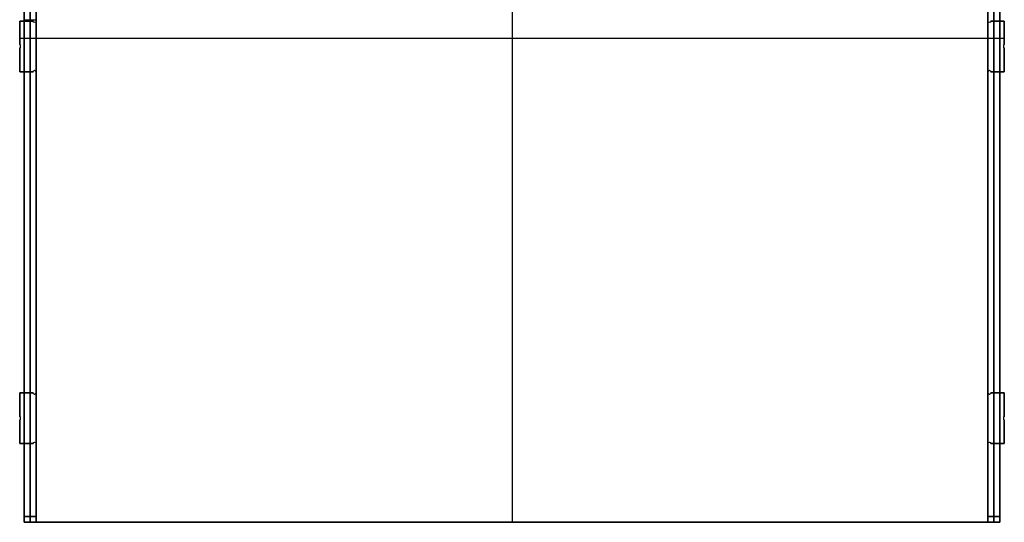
# Model space of a CAD drawing. Header units: millimetres. Extents: x -166 to 166, y -168 to 170.
# Tile 1 of 3: x -166 to 166, y -168 to 1. Entities that reach past the tile are written whole.
import ezdxf

# ---------------------------------------------------------------- set-up
doc = ezdxf.new("R2010")
doc.units = ezdxf.units.MM
doc.layers.add('Défaut', color=7, linetype='Continuous', true_color=0x000000)

msp = doc.modelspace()

# ---------------------------------------------------------------- linework, layer by layer
at = {"layer": 'Défaut'}
for p, q in [((-164, -168, 240.5), (-164, 170, 240.5)), ((-160, -168, 240.5), (-160, 170, 240.5)), ((160, -168, 240.5), (160, 170, 240.5)), ((164, -168, 240.5), (164, 170, 240.5)), ((-162, 168), (-162, -166)), ((-162, -166, 481), (-162, 168, 481)), ((162, 168), (162, -166)), ((162, -166, 481), (162, 168, 481)), ((0, 157.3, 463), (0, -168, 463)), ((0, 157.3, 467), (0, -168, 467)), ((0, 157.3, 14), (0, -168, 14)), ((0, 157.3, 18), (0, -168, 18)), ((-165.5, 0.5, 465), (-161, 0.5, 465)), ((-165.5, -7.5, 465), (-165.5, 0.5, 465)), ((-165.5, 0.5, 16), (-161, 0.5, 16)), ((-165.5, -7.5, 16), (-165.5, 0.5, 16)), ((-164, 1, 481), (-164, 1)), ((-164, 1, 481), (-160, 1, 481)), ((-163.25, 0.5, 463), (-163.25, 0.5, 467)), ((-163.25, 0.5, 14), (-163.25, 0.5, 18)), ((-160, 1, 481), (-160, 1)), ((161, 0.5, 465), (165.5, 0.5, 465)), ((161, 0.5, 16), (165.5, 0.5, 16)), ((163.25, 0.5, 463), (163.25, 0.5, 467)), ((163.25, 0.5, 14), (163.25, 0.5, 18)), ((165.5, 0.5, 465), (165.5, -7.5, 465)), ((165.5, 0.5, 16), (165.5, -7.5, 16)), ((-165.5, -3.5, 463), (-165.5, -3.5, 467)), ((-165.5, -3.5, 14), (-165.5, -3.5, 18)), ((-165.5, -5.25, 463), (165.5, -5.25, 463)), ((-165.5, -5.25, 467), (165.5, -5.25, 467)), ((-165.5, -5.25, 14), (165.5, -5.25, 14)), ((-165.5, -5.25, 18), (165.5, -5.25, 18)), ((165.5, -3.5, 463), (165.5, -3.5, 467)), ((165.5, -3.5, 14), (165.5, -3.5, 18)), ((-165.5, -16.5, 465), (-165.5, -8.5, 465)), ((-165.5, -16.5, 16), (-165.5, -8.5, 16)), ((165.5, -8.5, 465), (165.5, -16.5, 465)), ((165.5, -8.5, 16), (165.5, -16.5, 16)), ((-165.5, -12.5, 463), (-165.5, -12.5, 467)), ((-165.5, -12.5, 14), (-165.5, -12.5, 18)), ((165.5, -12.5, 463), (165.5, -12.5, 467)), ((165.5, -12.5, 14), (165.5, -12.5, 18)), ((-161, -16.5, 465), (-165.5, -16.5, 465)), ((-161, -16.5, 16), (-165.5, -16.5, 16)), ((-163.25, -16.5, 463), (-163.25, -16.5, 467)), ((-163.25, -16.5, 14), (-163.25, -16.5, 18)), ((165.5, -16.5, 465), (161, -16.5, 465)), ((165.5, -16.5, 16), (161, -16.5, 16)), ((163.25, -16.5, 463), (163.25, -16.5, 467)), ((163.25, -16.5, 14), (163.25, -16.5, 18)), ((-165.5, -124.5, 465), (-161, -124.5, 465)), ((-165.5, -132.5, 465), (-165.5, -124.5, 465)), ((-165.5, -124.5, 16), (-161, -124.5, 16)), ((-165.5, -132.5, 16), (-165.5, -124.5, 16)), ((-163.25, -124.5, 463), (-163.25, -124.5, 467)), ((-163.25, -124.5, 14), (-163.25, -124.5, 18)), ((161, -124.5, 465), (165.5, -124.5, 465)), ((161, -124.5, 16), (165.5, -124.5, 16)), ((163.25, -124.5, 463), (163.25, -124.5, 467)), ((163.25, -124.5, 14), (163.25, -124.5, 18)), ((165.5, -124.5, 465), (165.5, -132.5, 465)), ((165.5, -124.5, 16), (165.5, -132.5, 16)), ((-165.5, -128.5, 463), (-165.5, -128.5, 467)), ((-165.5, -128.5, 14), (-165.5, -128.5, 18)), ((165.5, -128.5, 463), (165.5, -128.5, 467)), ((165.5, -128.5, 14), (165.5, -128.5, 18)), ((-165.5, -141.5, 465), (-165.5, -133.5, 465)), ((-165.5, -141.5, 16), (-165.5, -133.5, 16)), ((165.5, -133.5, 465), (165.5, -141.5, 465)), ((165.5, -133.5, 16), (165.5, -141.5, 16)), ((-165.5, -137.5, 463), (-165.5, -137.5, 467)), ((-165.5, -137.5, 14), (-165.5, -137.5, 18)), ((165.5, -137.5, 463), (165.5, -137.5, 467)), ((165.5, -137.5, 14), (165.5, -137.5, 18)), ((-161, -141.5, 465), (-165.5, -141.5, 465)), ((-161, -141.5, 16), (-165.5, -141.5, 16)), ((-163.25, -141.5, 463), (-163.25, -141.5, 467)), ((-163.25, -141.5, 14), (-163.25, -141.5, 18)), ((165.5, -141.5, 465), (161, -141.5, 465)), ((165.5, -141.5, 16), (161, -141.5, 16)), ((163.25, -141.5, 463), (163.25, -141.5, 467)), ((163.25, -141.5, 14), (163.25, -141.5, 18)), ((-164, -168, 240.5), (-160, -168, 240.5)), ((-162, -168, 2), (-162, -168, 479)), ((160, -168, 465), (-160, -168, 465)), ((160, -168, 16), (-160, -168, 16)), ((0, -168, 463), (0, -168, 467)), ((0, -168, 14), (0, -168, 18)), ((160, -168, 240.5), (164, -168, 240.5)), ((162, -168, 2), (162, -168, 479))]:
    msp.add_line(p, q, dxfattribs=at)
at = {"layer": 'Défaut', "extrusion": (0, 0, -1)}
for centre, start, end in [((160.5, 0.5, -463), 180, 0), ((160.5, 0.5, -467), 180, 0), ((160.5, 0.5, -14), 180, 0), ((160.5, 0.5, -18), 180, 0), ((-160.5, 0.5, -463), 180, 0), ((-160.5, 0.5, -467), 180, 0), ((-160.5, 0.5, -14), 180, 0), ((-160.5, 0.5, -18), 180, 0), ((160.5, -16.5, -463), 0, 180), ((160.5, -16.5, -467), 0, 180), ((160.5, -16.5, -14), 0, 180), ((160.5, -16.5, -18), 0, 180), ((-160.5, -16.5, -463), 0, 180), ((-160.5, -16.5, -467), 0, 180), ((-160.5, -16.5, -14), 0, 180), ((-160.5, -16.5, -18), 0, 180), ((160.5, -124.5, -463), 180, 0), ((160.5, -124.5, -467), 180, 0), ((160.5, -124.5, -14), 180, 0), ((160.5, -124.5, -18), 180, 0), ((-160.5, -124.5, -463), 180, 0), ((-160.5, -124.5, -467), 180, 0), ((-160.5, -124.5, -14), 180, 0), ((-160.5, -124.5, -18), 180, 0), ((160.5, -141.5, -463), 0, 180), ((160.5, -141.5, -467), 0, 180), ((160.5, -141.5, -14), 0, 180), ((160.5, -141.5, -18), 0, 180), ((-160.5, -141.5, -463), 0, 180), ((-160.5, -141.5, -467), 0, 180), ((-160.5, -141.5, -14), 0, 180), ((-160.5, -141.5, -18), 0, 180)]:
    msp.add_arc(centre, 0.5, start, end, dxfattribs=at)
at = {"layer": 'Défaut', "extrusion": (1, 0, 0)}
for centre, start, end in [((-166, 2, -164), 180, 270), ((-166, 479, -164), 90, 180), ((-166, 2, -160), 180, 270), ((-166, 479, -160), 90, 180), ((-166, 2, 160), 180, 270), ((-166, 479, 160), 90, 180), ((-166, 2, 164), 180, 270), ((-166, 479, 164), 90, 180)]:
    msp.add_arc(centre, 2, start, end, dxfattribs=at)
at = {"layer": 'Défaut', "extrusion": (-1, 0, 0)}
for centre, start, end in [((166, 2, 162), 270, 0), ((166, 479, 162), 0, 90), ((166, 2, -162), 270, 0), ((166, 479, -162), 0, 90)]:
    msp.add_arc(centre, 2, start, end, dxfattribs=at)
at = {"layer": 'Défaut'}
for points in [[(-164, 168), (-164, 1), (-164, -166)], [(-164, 168, 481), (-164, 1, 481), (-164, -166, 481)], [(-160, -166), (-160, 1), (-160, 168)], [(-160, 168, 481), (-160, 1, 481), (-160, -166, 481)], [(160, 168), (160, 1), (160, -166)], [(160, 168, 481), (160, 1, 481), (160, -166, 481)], [(164, -166), (164, 1), (164, 168)], [(164, 168, 481), (164, 1, 481), (164, -166, 481)], [(-160, 108.5, 463), (-160, 54.5, 463), (-160, 0.5, 463)], [(-160, 108.5, 467), (-160, 54.5, 467), (-160, 0.5, 467)], [(-160, 108.5, 14), (-160, 54.5, 14), (-160, 0.5, 14)], [(-160, 108.5, 18), (-160, 54.5, 18), (-160, 0.5, 18)], [(160, 0.5, 463), (160, 54.5, 463), (160, 108.5, 463)], [(160, 0.5, 467), (160, 54.5, 467), (160, 108.5, 467)], [(160, 0.5, 14), (160, 54.5, 14), (160, 108.5, 14)], [(160, 0.5, 18), (160, 54.5, 18), (160, 108.5, 18)], [(-165.5, 0.5, 463), (-163.25, 0.5, 463), (-161, 0.5, 463)], [(-165.5, 0.5, 467), (-165.5, 0.5, 465), (-165.5, 0.5, 463)], [(-161, 0.5, 467), (-163.25, 0.5, 467), (-165.5, 0.5, 467)], [(-165.5, -7.5, 463), (-165.5, -3.5, 463), (-165.5, 0.5, 463)], [(-165.5, 0.5, 467), (-165.5, -3.5, 467), (-165.5, -7.5, 467)], [(-165.5, 0.5, 14), (-163.25, 0.5, 14), (-161, 0.5, 14)], [(-165.5, 0.5, 18), (-165.5, 0.5, 16), (-165.5, 0.5, 14)], [(-161, 0.5, 18), (-163.25, 0.5, 18), (-165.5, 0.5, 18)], [(-165.5, -7.5, 14), (-165.5, -3.5, 14), (-165.5, 0.5, 14)], [(-165.5, 0.5, 18), (-165.5, -3.5, 18), (-165.5, -7.5, 18)], [(-164, 0.7, 14), (-164, -8, 14), (-164, -16.7, 14)], [(-164, 0.7, 18), (-164, 0.7, 16), (-164, 0.7, 14)], [(-164, -16.7, 18), (-164, -8, 18), (-164, 0.7, 18)], [(-164, 0.7, 463), (-164, -8, 463), (-164, -16.7, 463)], [(-164, 0.7, 467), (-164, 0.7, 465), (-164, 0.7, 463)], [(-164, -16.7, 467), (-164, -8, 467), (-164, 0.7, 467)], [(-161, 0.5, 463), (-161, 0.5, 465), (-161, 0.5, 467)], [(-161, 0.5, 14), (-161, 0.5, 16), (-161, 0.5, 18)], [(-160, 0.7, 14), (-160, -8, 14), (-160, -16.7, 14)], [(-160, -16.7, 18), (-160, -8, 18), (-160, 0.7, 18)], [(-160, 0.7, 18), (-160, 0.7, 16), (-160, 0.7, 14)], [(-160, 0.7, 463), (-160, -8, 463), (-160, -16.7, 463)], [(-160, -16.7, 467), (-160, -8, 467), (-160, 0.7, 467)], [(-160, 0.7, 467), (-160, 0.7, 465), (-160, 0.7, 463)], [(160, 0.7, 14), (160, -8, 14), (160, -16.7, 14)], [(160, 0.7, 18), (160, 0.7, 16), (160, 0.7, 14)], [(160, -16.7, 18), (160, -8, 18), (160, 0.7, 18)], [(160, 0.7, 463), (160, -8, 463), (160, -16.7, 463)], [(160, 0.7, 467), (160, 0.7, 465), (160, 0.7, 463)], [(160, -16.7, 467), (160, -8, 467), (160, 0.7, 467)], [(161, 0.5, 463), (163.25, 0.5, 463), (165.5, 0.5, 463)], [(161, 0.5, 467), (161, 0.5, 465), (161, 0.5, 463)], [(165.5, 0.5, 467), (163.25, 0.5, 467), (161, 0.5, 467)], [(161, 0.5, 14), (163.25, 0.5, 14), (165.5, 0.5, 14)], [(161, 0.5, 18), (161, 0.5, 16), (161, 0.5, 14)], [(165.5, 0.5, 18), (163.25, 0.5, 18), (161, 0.5, 18)], [(164, 0.7, 14), (164, -8, 14), (164, -16.7, 14)], [(164, -16.7, 18), (164, -8, 18), (164, 0.7, 18)], [(164, 0.7, 18), (164, 0.7, 16), (164, 0.7, 14)], [(164, 0.7, 463), (164, -8, 463), (164, -16.7, 463)], [(164, -16.7, 467), (164, -8, 467), (164, 0.7, 467)], [(164, 0.7, 467), (164, 0.7, 465), (164, 0.7, 463)], [(165.5, 0.5, 463), (165.5, -3.5, 463), (165.5, -7.5, 463)], [(165.5, 0.5, 467), (165.5, 0.5, 465), (165.5, 0.5, 463)], [(165.5, -7.5, 467), (165.5, -3.5, 467), (165.5, 0.5, 467)], [(165.5, 0.5, 14), (165.5, -3.5, 14), (165.5, -7.5, 14)], [(165.5, 0.5, 18), (165.5, 0.5, 16), (165.5, 0.5, 14)], [(165.5, -7.5, 18), (165.5, -3.5, 18), (165.5, 0.5, 18)], [(-165.5, -7.5, 467), (-165.5, -7.5, 465), (-165.5, -7.5, 463)], [(-165.5, -7.5, 463), (-165.4, -7.5, 463), (-165.3, -7.5, 463)], [(-165.5, -7.5, 467), (-165.4, -7.5, 467), (-165.3, -7.5, 467)], [(-165.5, -7.5, 18), (-165.5, -7.5, 16), (-165.5, -7.5, 14)], [(-165.5, -7.5, 14), (-165.4, -7.5, 14), (-165.3, -7.5, 14)], [(-165.5, -7.5, 18), (-165.4, -7.5, 18), (-165.3, -7.5, 18)], [(-165.5, -16.5, 463), (-165.5, -12.5, 463), (-165.5, -8.5, 463)], [(-165.5, -8.5, 467), (-165.5, -12.5, 467), (-165.5, -16.5, 467)], [(-165.5, -8.5, 463), (-165.5, -8.5, 465), (-165.5, -8.5, 467)], [(-165.3, -8.5, 463), (-165.4, -8.5, 463), (-165.5, -8.5, 463)], [(-165.3, -8.5, 467), (-165.4, -8.5, 467), (-165.5, -8.5, 467)], [(-165.5, -16.5, 14), (-165.5, -12.5, 14), (-165.5, -8.5, 14)], [(-165.5, -8.5, 18), (-165.5, -12.5, 18), (-165.5, -16.5, 18)], [(-165.5, -8.5, 14), (-165.5, -8.5, 16), (-165.5, -8.5, 18)], [(-165.3, -8.5, 14), (-165.4, -8.5, 14), (-165.5, -8.5, 14)], [(-165.3, -8.5, 18), (-165.4, -8.5, 18), (-165.5, -8.5, 18)], [(-165.3, -7.5, 463), (-165.3, -8, 463), (-165.3, -8.5, 463)], [(-165.3, -7.5, 467), (-165.3, -8, 467), (-165.3, -8.5, 467)], [(-165.3, -7.5, 14), (-165.3, -8, 14), (-165.3, -8.5, 14)], [(-165.3, -7.5, 18), (-165.3, -8, 18), (-165.3, -8.5, 18)], [(165.3, -7.5, 463), (165.4, -7.5, 463), (165.5, -7.5, 463)], [(165.3, -8.5, 463), (165.3, -8, 463), (165.3, -7.5, 463)], [(165.3, -8.5, 467), (165.3, -8, 467), (165.3, -7.5, 467)], [(165.3, -7.5, 467), (165.4, -7.5, 467), (165.5, -7.5, 467)], [(165.3, -7.5, 14), (165.4, -7.5, 14), (165.5, -7.5, 14)], [(165.3, -8.5, 14), (165.3, -8, 14), (165.3, -7.5, 14)], [(165.3, -8.5, 18), (165.3, -8, 18), (165.3, -7.5, 18)], [(165.3, -7.5, 18), (165.4, -7.5, 18), (165.5, -7.5, 18)], [(165.5, -8.5, 463), (165.4, -8.5, 463), (165.3, -8.5, 463)], [(165.5, -8.5, 467), (165.4, -8.5, 467), (165.3, -8.5, 467)], [(165.5, -8.5, 14), (165.4, -8.5, 14), (165.3, -8.5, 14)], [(165.5, -8.5, 18), (165.4, -8.5, 18), (165.3, -8.5, 18)], [(165.5, -7.5, 463), (165.5, -7.5, 465), (165.5, -7.5, 467)], [(165.5, -7.5, 14), (165.5, -7.5, 16), (165.5, -7.5, 18)], [(165.5, -8.5, 463), (165.5, -12.5, 463), (165.5, -16.5, 463)], [(165.5, -8.5, 467), (165.5, -8.5, 465), (165.5, -8.5, 463)], [(165.5, -16.5, 467), (165.5, -12.5, 467), (165.5, -8.5, 467)], [(165.5, -8.5, 14), (165.5, -12.5, 14), (165.5, -16.5, 14)], [(165.5, -8.5, 18), (165.5, -8.5, 16), (165.5, -8.5, 14)], [(165.5, -16.5, 18), (165.5, -12.5, 18), (165.5, -8.5, 18)], [(-165.5, -16.5, 467), (-165.5, -16.5, 465), (-165.5, -16.5, 463)], [(-161, -16.5, 463), (-163.25, -16.5, 463), (-165.5, -16.5, 463)], [(-165.5, -16.5, 467), (-163.25, -16.5, 467), (-161, -16.5, 467)], [(-165.5, -16.5, 18), (-165.5, -16.5, 16), (-165.5, -16.5, 14)], [(-161, -16.5, 14), (-163.25, -16.5, 14), (-165.5, -16.5, 14)], [(-165.5, -16.5, 18), (-163.25, -16.5, 18), (-161, -16.5, 18)], [(-161, -16.5, 467), (-161, -16.5, 465), (-161, -16.5, 463)], [(-161, -16.5, 18), (-161, -16.5, 16), (-161, -16.5, 14)], [(-160, -16.5, 463), (-160, -70.5, 463), (-160, -124.5, 463)], [(-160, -16.5, 467), (-160, -70.5, 467), (-160, -124.5, 467)], [(-160, -16.5, 14), (-160, -70.5, 14), (-160, -124.5, 14)], [(-160, -16.5, 18), (-160, -70.5, 18), (-160, -124.5, 18)], [(160, -124.5, 463), (160, -70.5, 463), (160, -16.5, 463)], [(160, -124.5, 467), (160, -70.5, 467), (160, -16.5, 467)], [(160, -124.5, 14), (160, -70.5, 14), (160, -16.5, 14)], [(160, -124.5, 18), (160, -70.5, 18), (160, -16.5, 18)], [(165.5, -16.5, 463), (163.25, -16.5, 463), (161, -16.5, 463)], [(161, -16.5, 467), (163.25, -16.5, 467), (165.5, -16.5, 467)], [(161, -16.5, 463), (161, -16.5, 465), (161, -16.5, 467)], [(165.5, -16.5, 14), (163.25, -16.5, 14), (161, -16.5, 14)], [(161, -16.5, 18), (163.25, -16.5, 18), (165.5, -16.5, 18)], [(161, -16.5, 14), (161, -16.5, 16), (161, -16.5, 18)], [(165.5, -16.5, 467), (165.5, -16.5, 465), (165.5, -16.5, 463)], [(165.5, -16.5, 18), (165.5, -16.5, 16), (165.5, -16.5, 14)], [(-164, -16.7, 14), (-164, -16.7, 16), (-164, -16.7, 18)], [(-164, -16.7, 463), (-164, -16.7, 465), (-164, -16.7, 467)], [(-160, -16.7, 14), (-160, -16.7, 16), (-160, -16.7, 18)], [(-160, -16.7, 463), (-160, -16.7, 465), (-160, -16.7, 467)], [(160, -16.7, 14), (160, -16.7, 16), (160, -16.7, 18)], [(160, -16.7, 463), (160, -16.7, 465), (160, -16.7, 467)], [(164, -16.7, 14), (164, -16.7, 16), (164, -16.7, 18)], [(164, -16.7, 463), (164, -16.7, 465), (164, -16.7, 467)], [(-165.5, -124.5, 463), (-163.25, -124.5, 463), (-161, -124.5, 463)], [(-165.5, -124.5, 467), (-165.5, -124.5, 465), (-165.5, -124.5, 463)], [(-161, -124.5, 467), (-163.25, -124.5, 467), (-165.5, -124.5, 467)], [(-165.5, -132.5, 463), (-165.5, -128.5, 463), (-165.5, -124.5, 463)], [(-165.5, -124.5, 467), (-165.5, -128.5, 467), (-165.5, -132.5, 467)], [(-165.5, -124.5, 14), (-163.25, -124.5, 14), (-161, -124.5, 14)], [(-165.5, -124.5, 18), (-165.5, -124.5, 16), (-165.5, -124.5, 14)], [(-161, -124.5, 18), (-163.25, -124.5, 18), (-165.5, -124.5, 18)], [(-165.5, -132.5, 14), (-165.5, -128.5, 14), (-165.5, -124.5, 14)], [(-165.5, -124.5, 18), (-165.5, -128.5, 18), (-165.5, -132.5, 18)], [(-164, -124.3, 463), (-164, -133, 463), (-164, -141.7, 463)], [(-164, -124.3, 467), (-164, -124.3, 465), (-164, -124.3, 463)], [(-164, -141.7, 467), (-164, -133, 467), (-164, -124.3, 467)], [(-164, -124.3, 14), (-164, -133, 14), (-164, -141.7, 14)], [(-164, -124.3, 18), (-164, -124.3, 16), (-164, -124.3, 14)], [(-164, -141.7, 18), (-164, -133, 18), (-164, -124.3, 18)], [(-161, -124.5, 463), (-161, -124.5, 465), (-161, -124.5, 467)], [(-161, -124.5, 14), (-161, -124.5, 16), (-161, -124.5, 18)], [(-160, -124.3, 463), (-160, -133, 463), (-160, -141.7, 463)], [(-160, -141.7, 467), (-160, -133, 467), (-160, -124.3, 467)], [(-160, -124.3, 467), (-160, -124.3, 465), (-160, -124.3, 463)], [(-160, -124.3, 14), (-160, -133, 14), (-160, -141.7, 14)], [(-160, -141.7, 18), (-160, -133, 18), (-160, -124.3, 18)], [(-160, -124.3, 18), (-160, -124.3, 16), (-160, -124.3, 14)], [(160, -124.3, 463), (160, -133, 463), (160, -141.7, 463)], [(160, -124.3, 467), (160, -124.3, 465), (160, -124.3, 463)], [(160, -141.7, 467), (160, -133, 467), (160, -124.3, 467)], [(160, -124.3, 14), (160, -133, 14), (160, -141.7, 14)], [(160, -124.3, 18), (160, -124.3, 16), (160, -124.3, 14)], [(160, -141.7, 18), (160, -133, 18), (160, -124.3, 18)], [(161, -124.5, 463), (163.25, -124.5, 463), (165.5, -124.5, 463)], [(161, -124.5, 467), (161, -124.5, 465), (161, -124.5, 463)], [(165.5, -124.5, 467), (163.25, -124.5, 467), (161, -124.5, 467)], [(161, -124.5, 14), (163.25, -124.5, 14), (165.5, -124.5, 14)], [(161, -124.5, 18), (161, -124.5, 16), (161, -124.5, 14)], [(165.5, -124.5, 18), (163.25, -124.5, 18), (161, -124.5, 18)], [(164, -124.3, 463), (164, -133, 463), (164, -141.7, 463)], [(164, -141.7, 467), (164, -133, 467), (164, -124.3, 467)], [(164, -124.3, 467), (164, -124.3, 465), (164, -124.3, 463)], [(164, -124.3, 14), (164, -133, 14), (164, -141.7, 14)], [(164, -141.7, 18), (164, -133, 18), (164, -124.3, 18)], [(164, -124.3, 18), (164, -124.3, 16), (164, -124.3, 14)], [(165.5, -124.5, 463), (165.5, -128.5, 463), (165.5, -132.5, 463)], [(165.5, -124.5, 467), (165.5, -124.5, 465), (165.5, -124.5, 463)], [(165.5, -132.5, 467), (165.5, -128.5, 467), (165.5, -124.5, 467)], [(165.5, -124.5, 14), (165.5, -128.5, 14), (165.5, -132.5, 14)], [(165.5, -124.5, 18), (165.5, -124.5, 16), (165.5, -124.5, 14)], [(165.5, -132.5, 18), (165.5, -128.5, 18), (165.5, -124.5, 18)], [(-165.5, -132.5, 467), (-165.5, -132.5, 465), (-165.5, -132.5, 463)], [(-165.5, -132.5, 463), (-165.4, -132.5, 463), (-165.3, -132.5, 463)], [(-165.5, -132.5, 467), (-165.4, -132.5, 467), (-165.3, -132.5, 467)], [(-165.5, -132.5, 18), (-165.5, -132.5, 16), (-165.5, -132.5, 14)], [(-165.5, -132.5, 14), (-165.4, -132.5, 14), (-165.3, -132.5, 14)], [(-165.5, -132.5, 18), (-165.4, -132.5, 18), (-165.3, -132.5, 18)], [(-165.5, -141.5, 463), (-165.5, -137.5, 463), (-165.5, -133.5, 463)], [(-165.5, -133.5, 467), (-165.5, -137.5, 467), (-165.5, -141.5, 467)], [(-165.5, -133.5, 463), (-165.5, -133.5, 465), (-165.5, -133.5, 467)], [(-165.3, -133.5, 463), (-165.4, -133.5, 463), (-165.5, -133.5, 463)], [(-165.3, -133.5, 467), (-165.4, -133.5, 467), (-165.5, -133.5, 467)], [(-165.5, -141.5, 14), (-165.5, -137.5, 14), (-165.5, -133.5, 14)], [(-165.5, -133.5, 18), (-165.5, -137.5, 18), (-165.5, -141.5, 18)], [(-165.5, -133.5, 14), (-165.5, -133.5, 16), (-165.5, -133.5, 18)], [(-165.3, -133.5, 14), (-165.4, -133.5, 14), (-165.5, -133.5, 14)], [(-165.3, -133.5, 18), (-165.4, -133.5, 18), (-165.5, -133.5, 18)], [(-165.3, -132.5, 463), (-165.3, -133, 463), (-165.3, -133.5, 463)], [(-165.3, -132.5, 467), (-165.3, -133, 467), (-165.3, -133.5, 467)], [(-165.3, -132.5, 14), (-165.3, -133, 14), (-165.3, -133.5, 14)], [(-165.3, -132.5, 18), (-165.3, -133, 18), (-165.3, -133.5, 18)], [(165.3, -132.5, 463), (165.4, -132.5, 463), (165.5, -132.5, 463)], [(165.3, -133.5, 463), (165.3, -133, 463), (165.3, -132.5, 463)], [(165.3, -133.5, 467), (165.3, -133, 467), (165.3, -132.5, 467)], [(165.3, -132.5, 467), (165.4, -132.5, 467), (165.5, -132.5, 467)], [(165.3, -132.5, 14), (165.4, -132.5, 14), (165.5, -132.5, 14)], [(165.3, -133.5, 14), (165.3, -133, 14), (165.3, -132.5, 14)], [(165.3, -133.5, 18), (165.3, -133, 18), (165.3, -132.5, 18)], [(165.3, -132.5, 18), (165.4, -132.5, 18), (165.5, -132.5, 18)], [(165.5, -133.5, 463), (165.4, -133.5, 463), (165.3, -133.5, 463)], [(165.5, -133.5, 467), (165.4, -133.5, 467), (165.3, -133.5, 467)], [(165.5, -133.5, 14), (165.4, -133.5, 14), (165.3, -133.5, 14)], [(165.5, -133.5, 18), (165.4, -133.5, 18), (165.3, -133.5, 18)], [(165.5, -132.5, 463), (165.5, -132.5, 465), (165.5, -132.5, 467)], [(165.5, -132.5, 14), (165.5, -132.5, 16), (165.5, -132.5, 18)], [(165.5, -133.5, 463), (165.5, -137.5, 463), (165.5, -141.5, 463)], [(165.5, -133.5, 467), (165.5, -133.5, 465), (165.5, -133.5, 463)], [(165.5, -141.5, 467), (165.5, -137.5, 467), (165.5, -133.5, 467)], [(165.5, -133.5, 14), (165.5, -137.5, 14), (165.5, -141.5, 14)], [(165.5, -133.5, 18), (165.5, -133.5, 16), (165.5, -133.5, 14)], [(165.5, -141.5, 18), (165.5, -137.5, 18), (165.5, -133.5, 18)], [(-165.5, -141.5, 467), (-165.5, -141.5, 465), (-165.5, -141.5, 463)], [(-161, -141.5, 463), (-163.25, -141.5, 463), (-165.5, -141.5, 463)], [(-165.5, -141.5, 467), (-163.25, -141.5, 467), (-161, -141.5, 467)], [(-165.5, -141.5, 18), (-165.5, -141.5, 16), (-165.5, -141.5, 14)], [(-161, -141.5, 14), (-163.25, -141.5, 14), (-165.5, -141.5, 14)], [(-165.5, -141.5, 18), (-163.25, -141.5, 18), (-161, -141.5, 18)], [(-164, -141.7, 463), (-164, -141.7, 465), (-164, -141.7, 467)], [(-164, -141.7, 14), (-164, -141.7, 16), (-164, -141.7, 18)], [(-161, -141.5, 467), (-161, -141.5, 465), (-161, -141.5, 463)], [(-161, -141.5, 18), (-161, -141.5, 16), (-161, -141.5, 14)], [(-160, -141.5, 463), (-160, -154.75, 463), (-160, -168, 463)], [(-160, -141.5, 467), (-160, -154.75, 467), (-160, -168, 467)], [(-160, -141.5, 14), (-160, -154.75, 14), (-160, -168, 14)], [(-160, -141.5, 18), (-160, -154.75, 18), (-160, -168, 18)], [(-160, -141.7, 463), (-160, -141.7, 465), (-160, -141.7, 467)], [(-160, -141.7, 14), (-160, -141.7, 16), (-160, -141.7, 18)], [(160, -168, 463), (160, -154.75, 463), (160, -141.5, 463)], [(160, -168, 467), (160, -154.75, 467), (160, -141.5, 467)], [(160, -168, 14), (160, -154.75, 14), (160, -141.5, 14)], [(160, -168, 18), (160, -154.75, 18), (160, -141.5, 18)], [(160, -141.7, 463), (160, -141.7, 465), (160, -141.7, 467)], [(160, -141.7, 14), (160, -141.7, 16), (160, -141.7, 18)], [(165.5, -141.5, 463), (163.25, -141.5, 463), (161, -141.5, 463)], [(161, -141.5, 467), (163.25, -141.5, 467), (165.5, -141.5, 467)], [(161, -141.5, 463), (161, -141.5, 465), (161, -141.5, 467)], [(165.5, -141.5, 14), (163.25, -141.5, 14), (161, -141.5, 14)], [(161, -141.5, 18), (163.25, -141.5, 18), (165.5, -141.5, 18)], [(161, -141.5, 14), (161, -141.5, 16), (161, -141.5, 18)], [(164, -141.7, 463), (164, -141.7, 465), (164, -141.7, 467)], [(164, -141.7, 14), (164, -141.7, 16), (164, -141.7, 18)], [(165.5, -141.5, 467), (165.5, -141.5, 465), (165.5, -141.5, 463)], [(165.5, -141.5, 18), (165.5, -141.5, 16), (165.5, -141.5, 14)], [(-164, -166), (-162, -166), (-160, -166)], [(-160, -166, 481), (-162, -166, 481), (-164, -166, 481)], [(-160, -168, 2), (-162, -168, 2), (-164, -168, 2)], [(-164, -168, 2), (-164, -168, 240.5), (-164, -168, 479)], [(-164, -168, 479), (-162, -168, 479), (-160, -168, 479)], [(-160, -168, 463), (0, -168, 463), (160, -168, 463)], [(-160, -168, 467), (0, -168, 467), (160, -168, 467)], [(-160, -168, 463), (-160, -168, 465), (-160, -168, 467)], [(-160, -168, 479), (-160, -168, 240.5), (-160, -168, 2)], [(-160, -168, 14), (0, -168, 14), (160, -168, 14)], [(-160, -168, 18), (0, -168, 18), (160, -168, 18)], [(-160, -168, 14), (-160, -168, 16), (-160, -168, 18)], [(160, -166), (162, -166), (164, -166)], [(164, -166, 481), (162, -166, 481), (160, -166, 481)], [(160, -168, 467), (160, -168, 465), (160, -168, 463)], [(164, -168, 2), (162, -168, 2), (160, -168, 2)], [(160, -168, 2), (160, -168, 240.5), (160, -168, 479)], [(160, -168, 479), (162, -168, 479), (164, -168, 479)], [(160, -168, 18), (160, -168, 16), (160, -168, 14)], [(164, -168, 479), (164, -168, 240.5), (164, -168, 2)]]:
    msp.add_open_spline(points, degree=2, dxfattribs=at)

doc.saveas('drawing.dxf')
